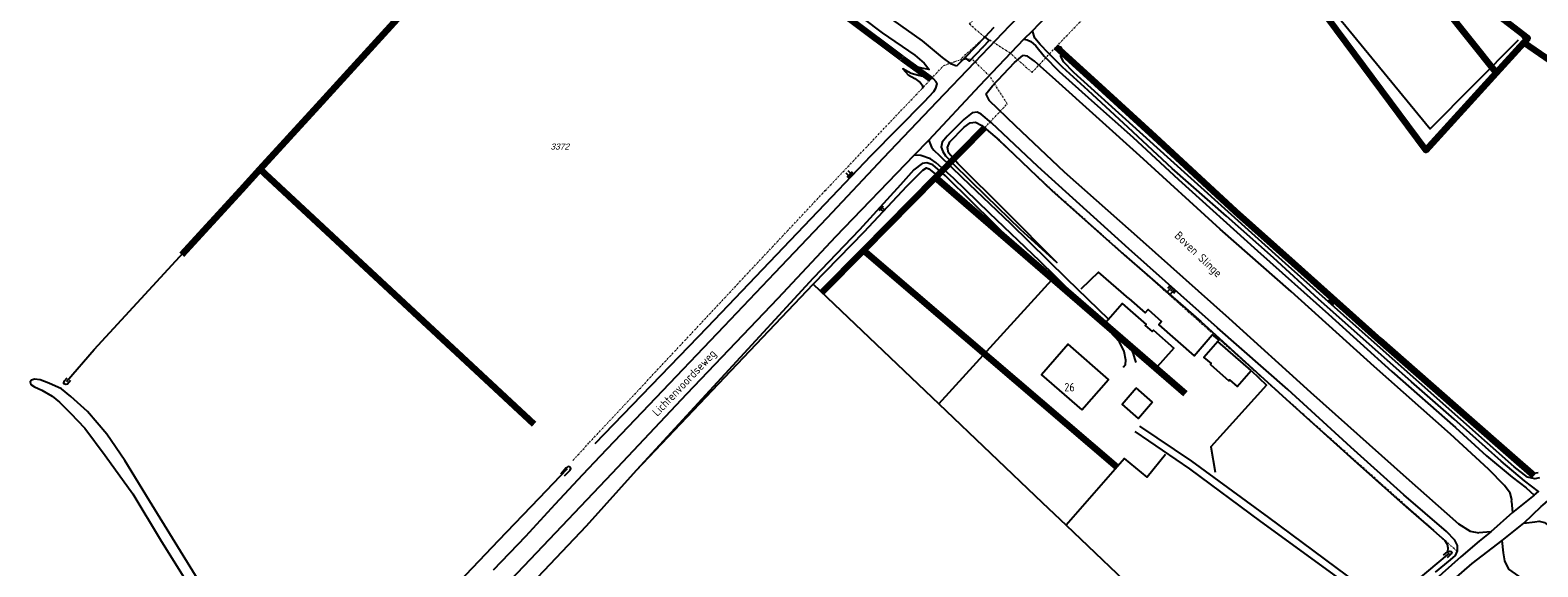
# Model space of a CAD drawing. Header units: metres. Extents: x 226218 to 240385, y 439369 to 449677.
# Tile 73 of 256: x 229672 to 230125, y 440593 to 440754. Entities that reach past the tile are written whole.
import ezdxf
from ezdxf.enums import TextEntityAlignment as Align

# ---------------------------------------------------------------- set-up
doc = ezdxf.new("R2010")
doc.units = ezdxf.units.M
doc.header["$MEASUREMENT"] = 0
doc.linetypes.add('DASHDOT', pattern=[1, 0.5, -0.25, 0, -0.25])
for name, color, linetype in [('DAKRAND-BYG', 4, 'Continuous'), ('GB20-pand_tevens_verblijfsobject', 1, 'Continuous'), ('Goud-ontwerp', 2, 'Continuous'), ('HEG', 253, 'Continuous'), ('HEK', 253, 'Continuous'), ('HOOFDGEBOUW', 4, 'Continuous'), ('HOUTWAL', 253, 'Continuous'), ('HUISNUMMER', 253, 'Continuous'), ('INSTEEKSLOOT', 153, 'Continuous'), ('KANTVERH', 253, 'Continuous'), ('KANTWATER', 153, 'Continuous'), ('KUNSTWERK', 253, 'Continuous'), ('KZ01-perceelnummer', 73, 'Continuous'), ('MIDSLTGREPPEL', 253, 'Continuous'), ('OVLIJNOBJ', 253, 'Continuous'), ('RASTER', 253, 'Continuous'), ('STRAATNAAM', 253, 'Continuous'), ('TALUD', 253, 'Continuous'), ('WATERLNAAM', 253, 'Continuous')]:
    doc.layers.add(name, color=color, linetype=linetype)
doc.layers.add('KG01-perceelgrens', color=73, linetype='Continuous', lineweight=100)
doc.layers.add('KG02-sectiegrens', color=73, linetype='DASHDOT', lineweight=18)
doc.styles.add('arial', font='arial.ttf')
doc.styles.get("Standard").update_dxf_attribs({"font": 'iso.shx'})

# ---------------------------------------------------------------- blocks, each defined once
blk = doc.blocks.new('TA', base_point=(75009.5, 300012))
for p, q in [((75009.5, 300012.5), (75010, 300012.5)), ((75009.5, 300012.25), (75010.5, 300012.25)), ((75009.5, 300012), (75010, 300012)), ((75009.5, 300011.75), (75010.5, 300011.75)), ((75009.5, 300011.5), (75010, 300011.5))]:
    blk.add_line(p, q)
blk = doc.blocks.new('Z01')
blk = doc.blocks.new('TWENTEROUTE')
at = {"layer": 'KG01-perceelgrens'}
for points in [[(230120.682, 440750.523), (230121.903, 440751.867), (230091.261, 440775.446), (230101.054, 440784.516), (230112.631, 440795.577), (230126.545, 440811.46), (230140.009, 440829.777), (230148.716, 440841.853)], [(230048.759, 440821.329), (230112.382, 440741.39)], [(229740.993, 440712.479), (229758.355, 440731.49), (229789.556, 440765.793), (229815.258, 440794.261), (229822.475, 440802.354)], [(230029.633, 440801.293), (230091.237, 440718.122), (230112.382, 440741.39)], [(229933.861, 440745.862), (229918.673, 440757.162), (229903.032, 440767.976)], [(230112.382, 440741.39), (230120.682, 440750.523)], [(230120.682, 440750.523), (230202.667, 440694.219)], [(229933.861, 440745.862), (229942.571, 440739.507)], [(230123.871, 440620.341), (230117.559, 440625.826), (230103.763, 440637.802), (230077.489, 440660.982), (230051.506, 440684.263), (230034.078, 440699.787), (230009.825, 440722.136), (229991.148, 440739.27), (229980.233, 440749.217)], [(229958.829, 440724.978), (229943.974, 440709.954)], [(229717.473, 440686.818), (229735.325, 440706.272), (229740.993, 440712.479)], [(229740.993, 440712.479), (229823.317, 440635.871)], [(229943.974, 440709.954), (229922.328, 440688.06)], [(229943.974, 440709.954), (230018.985, 440645.074)], [(229922.328, 440688.06), (229909.85, 440675.439)], [(229998.48, 440622.959), (229922.328, 440688.06)]]:
    blk.add_lwpolyline(points, dxfattribs=at)
at = {"layer": 'KG02-sectiegrens'}
for points in [[(229980.233, 440749.217), (230020.056, 440791.136), (230029.633, 440801.293)], [(229958.745, 440752.144), (229954.167, 440755.999), (229962.383, 440765.826)], [(229958.745, 440752.144), (229951.367, 440745.345)], [(229954.847, 440745.62), (229960.306, 440751.271), (229966.087, 440747.59), (229972.954, 440741.555), (229980.233, 440749.217)], [(229951.367, 440745.345), (229954.847, 440745.62)], [(229958.829, 440724.978), (229965.528, 440732.091), (229960.298, 440740.368), (229954.847, 440745.62)], [(229942.571, 440739.507), (229946.482, 440743.632)], [(229946.482, 440743.632), (229951.367, 440745.345)], [(229835.037, 440624.964), (229840.008, 440630.371), (229884.284, 440677.698), (229910.839, 440706.026), (229939.665, 440736.44)], [(229939.665, 440736.44), (229942.571, 440739.507)], [(230100.683, 440597.624), (230019.263, 440670.167), (229979.161, 440706.015), (229958.829, 440724.978)]]:
    blk.add_lwpolyline(points, dxfattribs=at)
at = {"layer": 'KZ01-perceelnummer'}
ref = blk.add_blockref('Z01', (229830.741, 440719.253), dxfattribs=at)
ref.add_attrib('PERCNR', ' 3372', dxfattribs={"layer": 'GB20-pand_tevens_verblijfsobject', "color": 0, "ltscale": 2, "height": 1.8, "style": 'arial', "oblique": 15}).set_placement((229830.741, 440719.253), align=Align.MIDDLE)

msp = doc.modelspace()

# ---------------------------------------------------------------- linework, layer by layer
at = {"layer": 'DAKRAND-BYG'}
for p, q in [((230038.82, 440652.01), (230028.83, 440660.7)), ((230009.16, 440642.41), (230004.23, 440646.75))]:
    msp.add_line(p, q, dxfattribs=at)
for points in [[(230009.77, 440652.16), (229994.41, 440665.7), (230000.07, 440672.13), (230007.27, 440665.79), (230007, 440665.48), (230009.06, 440663.67), (230009.43, 440664.09), (230015.54, 440658.71), (230009.77, 440652.16)], [(230028.83, 440660.7), (230024.63, 440655.88), (230026.77, 440654.02), (230026.54, 440653.76), (230032.14, 440648.88), (230032.34, 440649.11), (230034.6, 440647.15), (230038.82, 440652.01)], [(230009.16, 440642.41), (230004.98, 440637.55), (230000.02, 440641.88), (230004.23, 440646.75)]]:
    msp.add_lwpolyline(points, dxfattribs=at)
at = {"layer": 'HEG'}
msp.add_lwpolyline([(230002.07, 440673.58), (229992.93, 440681.53), (229987.59, 440676.44)], dxfattribs=at)
at = {"layer": 'HEK'}
for points in [[(230002.07, 440673.58), (230006.91, 440669.27), (230007.85, 440670.3), (230011.89, 440666.67), (230011.11, 440665.68), (230021.63, 440656.41), (230027.13, 440662.67), (230029.09, 440661.06), (230028.83, 440660.7)], [(230038.82, 440652.01), (230043.44, 440647.6), (230026.69, 440628.98), (230028.03, 440621.44)], [(230013.06, 440626.75), (230007.51, 440619.94), (230000.76, 440625.52), (229983.19, 440605.48)]]:
    msp.add_lwpolyline(points, dxfattribs=at)
at = {"layer": 'HOOFDGEBOUW'}
msp.add_lwpolyline([(229987.95, 440640.18), (229995.9, 440649.27), (229983.81, 440659.92), (229975.82, 440650.7), (229987.95, 440640.18)], dxfattribs=at)
at = {"layer": 'HOUTWAL'}
msp.add_lwpolyline([(230058.96, 440765.6), (230092.56, 440724.54), (230119.08, 440751.32)], dxfattribs=at)
at = {"layer": 'INSTEEKSLOOT'}
for points in [[(230120.89, 440750.36), (230142.33, 440735.71), (230188.75, 440704.21), (230218.65, 440683.14), (230218.98, 440682.95), (230219.14, 440682.55), (230218.52, 440682.04), (230207.46, 440675.72), (230181.85, 440660.39), (230168.15, 440652.15), (230160.52, 440647.64)], [(229677.55, 440648.16), (229674.92, 440649.12), (229673.27, 440649.38), (229672.31, 440649.05), (229671.95, 440648.51), (229672.14, 440647.78), (229673.21, 440647.07), (229675.5, 440646.04), (229678.52, 440644.3), (229680.73, 440642.43), (229684.07, 440639.18), (229688.38, 440634.65), (229694.53, 440626.42), (229702.81, 440614.88), (229711.08, 440601.08), (229724.39, 440579.72)], [(229694.95, 440632.85), (229689.13, 440639.6), (229684.17, 440644.2), (229681.39, 440646.48), (229677.55, 440648.16)], [(229684.09, 440648.92), (229683.2, 440647.9), (229682.65, 440647.72), (229682.07, 440647.99), (229682.02, 440648.21), (229682.28, 440648.85), (229683.08, 440649.8)], [(229722.41, 440589.05), (229707.81, 440612.83), (229700.36, 440624.96), (229694.95, 440632.85)], [(229832.54, 440620.31), (229834.15, 440621.98), (229834.35, 440622.53), (229834.01, 440622.98), (229833.6, 440623.07), (229832.95, 440622.7), (229831.41, 440620.86)], [(230096.62, 440596.49), (230097.82, 440597.48), (230098.53, 440597.68), (230098.91, 440597.59), (230099.13, 440597.36), (230098.93, 440596.85), (230097.65, 440595.63)]]:
    msp.add_lwpolyline(points, dxfattribs=at)
at = {"layer": 'KANTVERH'}
for points in [[(230068.23, 440862.27), (230048.71, 440841.6), (230038.19, 440831.06), (230021.38, 440813.53), (230003.5, 440794.87), (229980.68, 440770.77), (229969.28, 440758.72), (229967.87, 440757.24), (229966.15, 440755.54), (229955.71, 440744.48), (229944.39, 440732.68), (229928.26, 440715.79), (229911.31, 440697.77), (229895.63, 440681.2), (229880.37, 440665.15), (229857.86, 440641.54), (229843.25, 440626.22), (229837.88, 440620.62), (229829.55, 440611.7), (229820.8, 440602.13), (229811.06, 440591.96)], [(229941.99, 440721.18), (229957.27, 440737.62), (229970.52, 440751.55), (229973.14, 440754.03), (229985.71, 440767.37), (229998.07, 440780.12), (230016.32, 440798.92), (230033.52, 440817.21), (230049.88, 440834.17), (230056.41, 440840.93), (230067.95, 440852.89)], [(229958.76, 440752.16), (229960.08, 440751.09), (229954.21, 440744.95), (229952.86, 440746.04)], [(229970.52, 440751.55), (229971.48, 440751.31), (229972.58, 440750.77), (229974.07, 440749.54), (229976.63, 440746.44), (229981.14, 440741.84), (229990.83, 440733.13), (230003.2, 440722.03), (230017.01, 440709.35), (230040.67, 440687.96), (230062.03, 440668.89), (230081.07, 440651.64), (230100.23, 440634.82), (230109.46, 440626.33), (230117.22, 440619.88), (230121.44, 440616.66), (230123.82, 440614.5), (230117.3, 440609.29)], [(230123.82, 440614.5), (230125.16, 440615.59), (230120.92, 440618.82), (230113.93, 440624.72), (230099.84, 440637.32), (230086.93, 440648.56), (230071.59, 440662.28), (230059.06, 440673.38), (230045.53, 440685.77), (230031.35, 440698.35), (230015.11, 440712.67), (230001.84, 440725), (229989.85, 440736.1), (229982.16, 440743.15), (229977.87, 440747.29), (229975.43, 440749.9), (229973.83, 440751.87), (229973.14, 440754.03)], [(229896.7, 440673.73), (229914.03, 440692.26), (229937.56, 440716.69), (229941.99, 440721.18)], [(229941.99, 440721.18), (229942.2, 440720.57), (229942.75, 440719.12), (229943.46, 440718.17), (229945.14, 440716.56), (229952, 440709.91), (229966.48, 440696.1), (229983.35, 440679.65), (229995.93, 440667.42)], [(229979.9, 440680.27), (229975.35, 440684.82), (229960.17, 440699.28), (229949.36, 440709.73), (229944.17, 440714.41), (229942.47, 440715.6), (229939.56, 440716.59), (229937.56, 440716.69)], [(230000.33, 440652.95), (230001, 440653.72), (230001.19, 440655.09), (230000.64, 440657.72), (229999.23, 440660.55), (229996.29, 440663.68), (229993.13, 440666.76), (229986.02, 440674.15), (229979.9, 440680.27)], [(230120.68, 440606.13), (230125.93, 440611.08), (230126.42, 440611.51), (230128.04, 440612.89), (230134.54, 440618.46), (230145.02, 440627.23), (230154.86, 440635.35), (230163.92, 440641.61), (230174.96, 440649.05), (230188.64, 440657.74), (230203.69, 440666.43), (230220.57, 440676.64), (230223.14, 440677.35), (230226.34, 440677.5), (230229.32, 440676.69), (230232.57, 440674.61), (230248.98, 440661.54), (230280.74, 440636.04), (230318.3, 440606.3)], [(229800.25, 440572.15), (229822.25, 440595.3), (229846.78, 440621.13), (229869.21, 440644.91), (229896.7, 440673.73)], [(230002.84, 440658.27), (230003.34, 440657.01), (230003.74, 440655.6), (230004.11, 440654.41)], [(230003.87, 440633.6), (230020.3, 440622.37), (230041.63, 440606.57), (230066.5, 440588.44), (230076.37, 440581), (230078.33, 440578.97), (230078.58, 440577.79), (230078.79, 440576.53)], [(230082.48, 440579.76), (230081.15, 440580.43), (230074.48, 440585.22), (230044.13, 440607.78), (230020.96, 440624.72), (230005.34, 440635.26)], [(230110.77, 440603.53), (230107.32, 440600.68), (230101.81, 440595.93), (230096.15, 440590.97), (230083.48, 440579.63), (230082.48, 440579.76), (230078.79, 440576.53), (230078.81, 440575.48), (230071.96, 440568.73), (230065.72, 440562.82), (230058.46, 440556.34), (230052.02, 440550.59), (230046.14, 440546.21), (230041.2, 440542.65), (230036.27, 440539.99), (230023.12, 440534.67), (230000, 440526.54)], [(230096.65, 440586.54), (230105.19, 440593.98), (230114.26, 440600.89)]]:
    msp.add_lwpolyline(points, dxfattribs=at)
at = {"layer": 'KANTWATER'}
for points in [[(229950.28, 440743.37), (229948.8, 440744.05), (229946.11, 440746.03), (229940.1, 440751.04), (229922.2, 440763.75), (229906.22, 440774.82), (229890.43, 440784.48), (229877.34, 440792.07), (229867.94, 440797.31), (229851.07, 440806.16), (229836.1, 440812.78), (229822.7, 440818.77), (229808.52, 440824.61), (229792, 440830.42), (229779.72, 440835.94), (229769.88, 440840.69), (229761.1, 440845.78), (229751.56, 440851.77), (229742.79, 440857.64), (229725.62, 440869.91)], [(230116.98, 440612.61), (230117.11, 440613.25), (230116.59, 440615.14), (230114.91, 440617.4), (230110.13, 440622.3), (230098.67, 440632.85), (230075.71, 440653.17), (230050.83, 440675.74), (230029.45, 440694.41), (230005.39, 440716.47), (229980.13, 440739.18), (229973.68, 440744.95), (229971.56, 440746.43), (229970.21, 440746.65)], [(229959.08, 440735.02), (229959.99, 440733.2), (229967.86, 440725.54), (229982.59, 440711.69), (230005.4, 440691.52), (230032.05, 440667.68), (230056.66, 440645.46), (230085.38, 440619.84), (230101.09, 440605.93), (230104.62, 440603.64), (230107.18, 440603.16)], [(230123.98, 440606.49), (230125.33, 440606.73), (230126.93, 440606.28), (230128.8, 440604.86), (230136.57, 440598.56), (230156.35, 440582.36), (230188.33, 440556.53), (230225.82, 440525.03), (230260.38, 440495.47), (230283.66, 440476.67)], [(230278.06, 440458.04), (230262.92, 440470.9), (230239.01, 440490.35), (230206.2, 440517.66), (230181.99, 440537.79), (230153.75, 440561.13), (230125.48, 440585.19), (230119.21, 440590.16), (230116.21, 440592.28), (230114.97, 440594.74), (230114.61, 440597.22)]]:
    msp.add_lwpolyline(points, dxfattribs=at)
at = {"layer": 'KUNSTWERK'}
for points in [[(229961.48, 440754.98), (229958.76, 440752.16), (229952.86, 440746.04), (229950.28, 440743.37)], [(229959.08, 440735.02), (229961.04, 440737.52), (229967.73, 440744.51), (229970.21, 440746.65)], [(230116.98, 440612.61), (230117.3, 440609.29), (230110.77, 440603.53), (230107.18, 440603.16)], [(230114.61, 440597.22), (230114.26, 440600.89), (230120.68, 440606.13), (230123.98, 440606.49)]]:
    msp.add_lwpolyline(points, dxfattribs=at)
at = {"layer": 'MIDSLTGREPPEL'}
for points in [[(230127.37, 440812.46), (230116.6, 440799.45), (230106.75, 440789.84), (230099.23, 440782.81), (230095.57, 440779.43), (230093.87, 440777.67), (230093.25, 440776.29), (230093.42, 440774.58), (230094.02, 440773.79), (230096.62, 440771.33), (230106.73, 440763.83), (230116.03, 440756.67), (230119.31, 440753.6), (230120.56, 440751.85), (230120.89, 440750.36), (230117.52, 440747.05), (230098.68, 440726.29), (230092.7, 440719.73), (230091.85, 440719.1), (230091.15, 440719.03), (230090.09, 440719.81), (230085.77, 440725.49), (230073, 440742.73), (230056.61, 440765.13)], [(229682.85, 440648.68), (229691.17, 440658.27), (229708.81, 440677.38), (229735.33, 440706.27), (229758.36, 440731.49), (229789.56, 440765.79), (229815.26, 440794.26), (229823.92, 440803.98)], [(229833.33, 440622.43), (229824.76, 440613.47), (229812.66, 440600.88), (229798.88, 440586.4), (229782.55, 440568.96), (229759.16, 440544.63)], [(230080.02, 440582.75), (230080.51, 440582.68), (230081.78, 440583.21), (230084.74, 440585.62), (230098.44, 440597.08)]]:
    msp.add_lwpolyline(points, dxfattribs=at)
at = {"layer": 'OVLIJNOBJ'}
for points in [[(229916.08, 440762.36), (229927.93, 440753.46), (229937.78, 440746.67), (229940.6, 440744.29), (229942.04, 440742.37), (229939.79, 440742.76), (229937.1, 440743.5), (229933.86, 440745.86), (229918.67, 440757.16)], [(230125.48, 440619.71), (230124.06, 440619.39), (230121.8, 440619.91), (230117.78, 440623.02), (230101.76, 440637.26), (230075.84, 440660.23), (230049.13, 440684.07), (230013.67, 440716.07), (229985.57, 440741.46), (229982.37, 440744.76), (229981.61, 440746.4), (229981.47, 440747.85), (229981.48, 440749.21), (229982.31, 440747.68), (229984.82, 440744.97), (229991.15, 440739.27), (230009.83, 440722.14), (230034.08, 440699.79), (230051.51, 440684.26), (230077.49, 440660.98), (230103.76, 440637.8), (230117.56, 440625.83), (230122.63, 440621.56), (230123.78, 440621.08), (230125.02, 440621.28)], [(229841.67, 440629.99), (229875.49, 440665), (229912.84, 440704.19), (229924.6, 440716.53), (229940.63, 440732.83), (229943.47, 440735.75), (229944.1, 440736.77), (229944.42, 440738.1), (229944.19, 440738.72), (229943.36, 440739.65), (229941.6, 440740.01), (229938.86, 440740.6), (229936.66, 440741.24), (229934.15, 440742.62), (229935.75, 440740.8), (229937.74, 440739.69), (229939.34, 440738.53), (229939.91, 440737.83), (229940.18, 440736.75)], [(230094.18, 440591.34), (230098.74, 440595.06), (230100.19, 440596.4), (230100.82, 440597.76), (230100.78, 440599.37), (230099.98, 440601.03), (230097.45, 440603.57), (230084.64, 440614.65), (230068.73, 440628.88), (230049.86, 440646.21), (230028.67, 440664.8), (230002.01, 440688.54), (229974.66, 440713.29), (229960.81, 440726.39), (229957.72, 440729.02), (229956.46, 440729.54), (229954.94, 440729.43), (229952.43, 440727.38), (229947.45, 440722.42), (229946, 440720.59), (229945.69, 440719.09), (229946.14, 440717.79), (229946.97, 440716.42), (229949.36, 440713.96), (229959.05, 440704.42), (229969.37, 440694.41), (229980.4, 440684.39), (229965.05, 440699.79), (229950.63, 440714.12), (229947.91, 440717.32), (229947.55, 440718.92), (229948.22, 440720.68), (229952.59, 440725.12), (229954.36, 440726.35), (229955.99, 440726.54), (229957.89, 440725.6), (229963.09, 440721.15), (229978.95, 440706.08), (230000.65, 440686.69), (230023.72, 440666.65), (230049.33, 440643.35), (230070.69, 440624.12), (230085.39, 440610.96), (230093.59, 440603.88), (230096.99, 440600.84)], [(229907.22, 440677.95), (229922.55, 440693.67), (229935.3, 440707.39), (229940.19, 440712.19), (229941.28, 440712.85), (229941.98, 440712.57), (229943.87, 440711.02), (229948.88, 440706.34), (229955.68, 440700.16), (229967.24, 440690.53), (229955.12, 440702.4), (229946.99, 440710.45), (229943.16, 440713.79), (229941.31, 440714.39), (229939.95, 440714.14), (229937.49, 440712.27), (229933.45, 440707.78), (229921.17, 440694.19), (229907.16, 440679.72), (229854.08, 440622.02)], [(230096.99, 440600.84), (230097.68, 440599.74), (230097.89, 440598.71), (230097.82, 440597.48)]]:
    msp.add_lwpolyline(points, dxfattribs=at)
at = {"layer": 'RASTER'}
for p, q in [((229944.97, 440641.93), (229979.9, 440680.27)), ((229983.19, 440605.48), (230043.93, 440547.67))]:
    msp.add_line(p, q, dxfattribs=at)
for points in [[(229813.56, 440578.3), (229839.14, 440605.29), (229854.08, 440622.02), (229907.22, 440677.95), (229944.97, 440641.93)], [(229944.97, 440641.93), (229976.05, 440612.27), (229983.19, 440605.48)]]:
    msp.add_lwpolyline(points, dxfattribs=at)

# ---------------------------------------------------------------- block references
at = {"layer": 'Goud-ontwerp', "linetype": 'Continuous'}
msp.add_blockref('TWENTEROUTE', (0, 0), dxfattribs=at)
at = {"layer": 'TALUD'}
for p, xscale, yscale, rotation in [((229918.72, 440710.36), 1.8, 1.8, 136.3928), ((229927.31, 440700.98), 1.37, 1.37, 317.9228), ((230015.34, 440676.67), 2.29, 2.29, 228.3144), ((230062.48, 440672.15), 1.66, 1.66, 48.2719)]:
    msp.add_blockref('TA', p, dxfattribs=dict(at, xscale=xscale, yscale=yscale, rotation=rotation))

# ---------------------------------------------------------------- texts
at = {"layer": 'HUISNUMMER'}
msp.add_text('26', height=2.5, dxfattribs=at).set_placement((229982.65, 440645.69))
at = {"layer": 'STRAATNAAM'}
msp.add_text('Lichtenvoordseweg', height=2.5, rotation=46.4605, dxfattribs=at).set_placement((229860.42, 440638.02))
at = {"layer": 'WATERLNAAM'}
msp.add_text('Boven Slinge', height=2.5, rotation=316.4189, dxfattribs=at).set_placement((230015.57, 440692.2))

doc.saveas('drawing.dxf')
